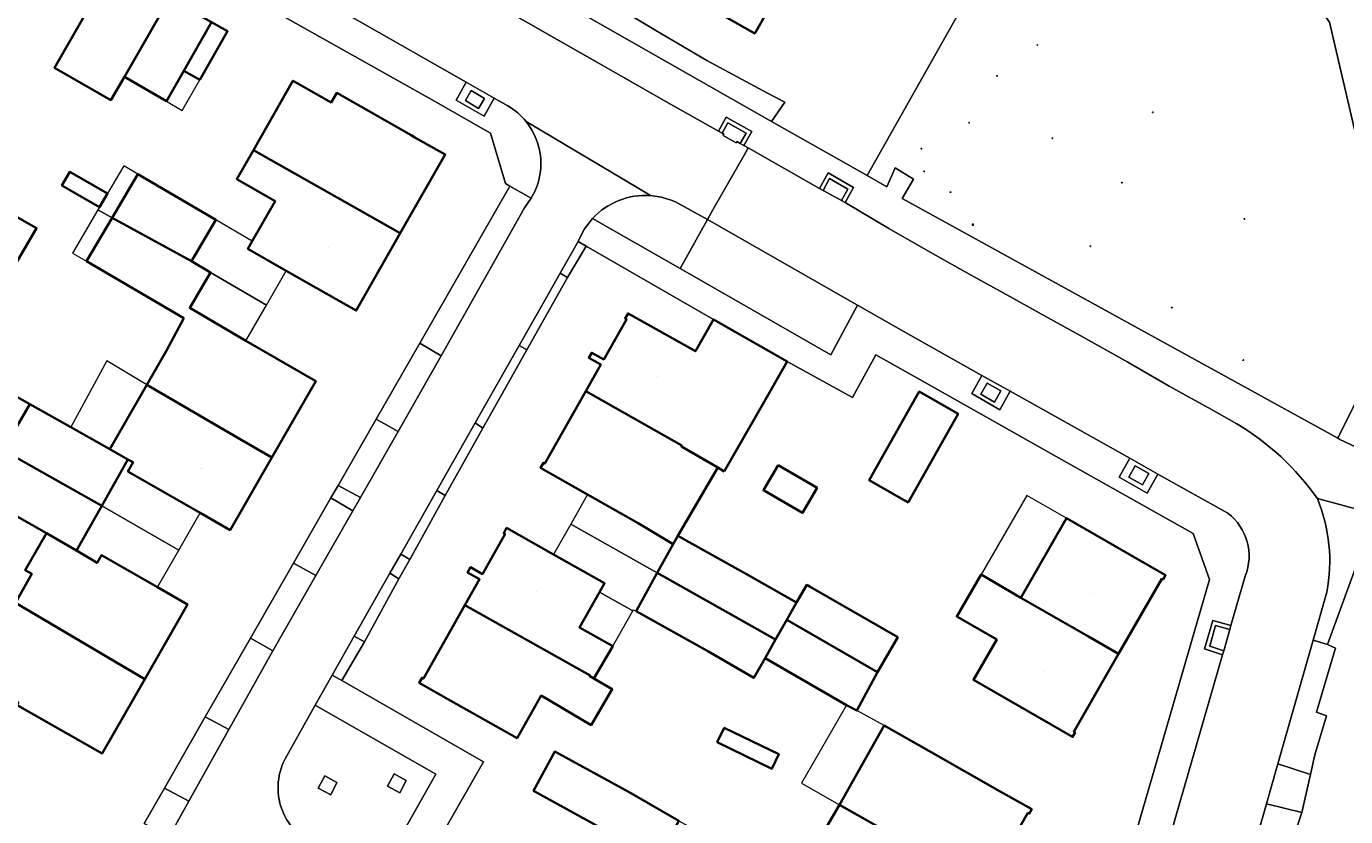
# Model space of a CAD drawing. Header units: metres. Extents: x 200176 to 205485, y 394066 to 399855.
# Tile 127 of 230: x 203687 to 203782, y 396926 to 396984. Entities that reach past the tile are written whole.
import ezdxf
from ezdxf.enums import TextEntityAlignment as Align

# ---------------------------------------------------------------- set-up
doc = ezdxf.new("R2010")
doc.units = ezdxf.units.M
doc.layers.get('0').update_dxf_attribs({"lineweight": 25})
for name, color, linetype, lineweight in [('B-WE-GR-BEPLANTING_CULTUUR_HEESTERS-GV', 90, 'Continuous', 18), ('B-WE-GR-BEPLANTING_CULTUUR_ROOS-GV', 90, 'Continuous', 18), ('B-WE-GR-GRAS-GV', 60, 'Continuous', 13), ('B-WE-IE-MEUBILAIR_WEGMEUBILAIR-GV', 7, 'Continuous', 18), ('B-WE-IE-MEUBILAIR_WEGMEUBILAIR-S', 7, 'Continuous', 25), ('B-WE-IE-TERREINAFSCHEIDING_KUNSTMATIG_HEKWERK-G', 20, 'IE-TERREINAFSCHEIDING-KUNSTMATIG', 18), ('B-WE-OG-BEBOUWING-GV', 7, 'Continuous', 35), ('B-WE-OG-BEBOUWING-T18', 10, 'Continuous', 18), ('B-WE-OG-BEBOUWING_LUIFEL-GV', 7, 'Continuous', 18), ('B-WE-OG-BEBOUWING_SCHUUR-GV', 7, 'Continuous', 35), ('B-WE-OG-TERREIN_CULTUURSCHEIDING-GV', 7, 'Continuous', 18), ('B-WE-OG-TERREIN_ERF-GV', 7, 'Continuous', 18), ('B-WE-OG-TERREIN_ONBEGROEID-GV', 7, 'Continuous', 18), ('B-WE-OG-WEG-GV', 7, 'Continuous', 18), ('B-WE-VH-GOOT-G', 170, 'Continuous', 18), ('B-WE-VH-VERHARDING_BETONSTRAATSTEEN-GV', 252, 'Continuous', 18), ('B-WE-VH-VERHARDING_FUNDERING_ZAND-GV', 7, 'Continuous', 18), ('B-WE-VH-VERHARDING_GRASBETONSTEEN-GV', 70, 'Continuous', 18), ('B-WE-VH-VERHARDING_HALFVERHARDING_GRIND-GV', 252, 'Continuous', 18), ('B-WE-VH-VERHARDING_STRAATBAKSTEEN-GV', 252, 'Continuous', 18), ('B-WE-VH-VERHARDING_TEGEL-GV', 252, 'Continuous', 18)]:
    doc.layers.add(name, color=color, linetype=linetype, lineweight=lineweight)
doc.styles.add('NLCS-ISO', font='NLCS-ISO.ttf')
doc.styles.add('NLCS-ISO-M20-T18', font='NLCS-ISO.ttf', dxfattribs={"height": 0.036})
doc.linetypes.add('IE-TERREINAFSCHEIDING-KUNSTMATIG', pattern='A,4,[82,NLCS.shx,S=0.75,R=90,X=0,Y=0],4,-2', length=10)

# ---------------------------------------------------------------- blocks, each defined once
blk = doc.blocks.new('SIE-WEG_AFVALBAK-SO')
at = {"linetype": 'ByBlock', "lineweight": 18}
h = blk.add_hatch(color=0, dxfattribs=at)
h.dxf.hatch_style = 1
h.paths.add_polyline_path([(-1.5, -1.5), (1.5, -1.5), (1.5, 1.5), (-1.5, 1.5)])
at = {"color": 0, "linetype": 'ByBlock', "lineweight": 18}
for points in [[(-2, -2), (2, -2), (2, 2), (-2, 2)], [(-1.5, -1.5), (1.5, -1.5), (1.5, 1.5), (-1.5, 1.5)]]:
    blk.add_lwpolyline(points, close=True, dxfattribs=at)
blk = doc.blocks.new('SIE-WEG_SPEELTOESTEL-SO')
at = {"flags": 128}
blk.add_lwpolyline([(-0.75, -0.75), (0.75, -0.75), (0.75, 0.75), (-0.75, 0.75)], close=True, dxfattribs=at)
at = {"style": 'NLCS-ISO'}
blk.add_text('SPT', height=0.45, dxfattribs=at).set_placement((0, 0), align=Align.MIDDLE_CENTER)
blk = doc.blocks.new('SIE-WEG_PICKNICKTAFEL-SO')
at = {"color": 0, "linetype": 'ByBlock', "lineweight": 18}
for points in [[(-0.9, -0.2), (-1.6, -1.4), (-1.9, -1.4), (-1.1, -0.2), (-2, -0.2), (-2, 0), (-1, 0), (-0.5, 0.8), (-1, 0.8), (-1, 1), (1, 1), (1, 0.8), (0.5, 0.8), (1, 0), (2, 0), (2, -0.2), (1.1, -0.2), (1.9, -1.4), (1.6, -1.4), (0.9, -0.2)], [(-0.8, 0), (0.8, 0), (0.3, 0.8), (-0.3, 0.8)]]:
    blk.add_lwpolyline(points, close=True, dxfattribs=at)

msp = doc.modelspace()

# ---------------------------------------------------------------- linework, layer by layer
at = {"layer": 'B-WE-GR-BEPLANTING_CULTUUR_HEESTERS-GV', "flags": 128}
msp.add_lwpolyline([(203779.032, 396926.749), (203776.479, 396927.363), (203775.833, 396925.1), (203778.27, 396924.428)], close=True, dxfattribs=at)
at = {"layer": 'B-WE-GR-BEPLANTING_CULTUUR_ROOS-GV'}
for points in [[(203732.005, 396971.304, 0.227385), (203727.826, 396969.651)], [(203733.264, 396971.057, 0.062074), (203732.005, 396971.304)], [(203733.983, 396970.759, 0.037256), (203733.264, 396971.057)]]:
    msp.add_lwpolyline(points, format="xyb", dxfattribs=at)
at = {"layer": 'B-WE-GR-BEPLANTING_CULTUUR_ROOS-GV', "flags": 128}
msp.add_lwpolyline([(203727.826, 396969.651), (203734.15, 396966.044), (203736.118, 396969.579), (203733.983, 396970.759)], dxfattribs=at)
msp.add_lwpolyline([(203779.664, 396929.495), (203779.971, 396930.903), (203780.828, 396933.723), (203780.097, 396933.992), (203781.151, 396937.583), (203781.467, 396938.624), (203780.894, 396938.884), (203779.857, 396939.195), (203777.308, 396930.266)], close=True, dxfattribs=at)
at = {"layer": 'B-WE-GR-GRAS-GV', "flags": 128}
msp.add_lwpolyline([(203824.178, 396941.131), (203820.557, 396951.803), (203786.117, 396962.033), (203785.997, 396962.548), (203781.639, 396953.778), (203781.786, 396953.697), (203785.628, 396951.885)], close=True, dxfattribs=at)
at = {"layer": 'B-WE-IE-MEUBILAIR_WEGMEUBILAIR-GV', "flags": 128}
for points in [[(203718.636, 396978.163), (203719.596, 396977.598), (203720.022, 396978.321), (203719.063, 396978.887)], [(203737.17, 396975.802), (203737.292, 396975.732), (203737.263, 396975.649), (203738.186, 396975.112), (203738.244, 396975.207), (203738.49, 396975.074), (203738.909, 396975.817), (203737.59, 396976.561)], [(203745.799, 396970.958), (203746.264, 396971.772), (203744.942, 396972.531), (203744.475, 396971.678)], [(203757.31, 396957.207), (203756.313, 396957.766), (203755.863, 396956.964), (203756.852, 396956.389)], [(203767.99, 396951.221), (203766.993, 396951.78), (203766.543, 396950.978), (203767.531, 396950.403)], [(203773.395, 396938.431), (203773.84, 396939.973), (203772.815, 396940.246), (203772.385, 396938.76)], [(203713.02, 396928.65), (203713.9, 396928.176), (203714.374, 396929.057), (203713.494, 396929.531)], [(203708.009, 396928.512), (203708.925, 396928.016), (203709.364, 396928.916), (203708.485, 396929.391)]]:
    msp.add_lwpolyline(points, close=True, dxfattribs=at)
at = {"layer": 'B-WE-IE-TERREINAFSCHEIDING_KUNSTMATIG_HEKWERK-G', "flags": 128}
for points in [[(203750.991, 396972.495), (203749.665, 396973.314)], [(203781.639, 396953.778), (203750.178, 396971.098), (203750.991, 396972.495)], [(203781.786, 396953.697), (203781.639, 396953.778)], [(203785.628, 396951.885), (203781.786, 396953.697)], [(203781.151, 396937.583), (203780.097, 396933.992)]]:
    msp.add_lwpolyline(points, dxfattribs=at)
at = {"layer": 'B-WE-OG-BEBOUWING-GV', "flags": 128}
for points in [[(203741.772, 396994.484), (203737.046, 396997.151), (203736.907, 396996.908), (203737.464, 396996.592), (203734.825, 396991.916), (203734.27, 396992.234), (203731.587, 396987.548), (203739.529, 396983.015), (203743.589, 396990.128), (203746.448, 396988.517), (203747.375, 396990.152), (203752.291, 396987.38), (203754.247, 396990.795), (203751.217, 396992.546), (203744.569, 396996.4), (203743.298, 396997.136)], [(203697.282, 396985.564), (203696.399, 396986.069), (203693.448, 396987.758), (203693.179, 396987.912), (203692.856, 396987.347), (203688.961, 396980.534), (203693.033, 396978.203), (203694.029, 396979.885)], [(203694.029, 396979.885), (203697.05, 396978.128), (203698.303, 396980.317), (203700.313, 396983.829), (203697.282, 396985.564)], [(203699.455, 396979.658), (203701.464, 396983.171), (203700.313, 396983.829), (203698.303, 396980.317)], [(203711.761, 396969.822), (203713.938, 396968.592), (203717.171, 396974.274), (203714.998, 396975.511), (203714.729, 396975.664), (203709.349, 396978.725), (203708.955, 396978.032), (203706.492, 396979.422), (203706.18, 396979.598), (203703.346, 396974.575)], [(203713.938, 396968.592), (203711.761, 396969.822), (203703.346, 396974.575), (203702.132, 396972.5), (203704.902, 396970.91), (203703.253, 396968.012), (203702.934, 396967.452), (203705.708, 396965.873), (203710.756, 396963.001)], [(203678.602, 396969.337), (203685.547, 396965.305), (203687.674, 396968.958), (203680.641, 396972.94)], [(203700.614, 396969.557), (203694.991, 396972.849), (203693.14, 396969.706), (203698.853, 396966.562)], [(203698.306, 396962.451), (203697.042, 396960.069), (203695.624, 396957.628), (203702.497, 396953.649), (203704.661, 396952.397), (203707.829, 396957.91), (203702.794, 396960.803), (203698.739, 396963.188), (203700.245, 396965.748), (203698.853, 396966.562), (203693.14, 396969.706), (203691.288, 396966.561)], [(203737.333, 396951.376), (203740.302, 396956.581), (203741.87, 396959.313), (203736.565, 396962.358), (203735.246, 396960.06), (203730.385, 396962.792), (203730.175, 396962.417), (203730.27, 396962.363), (203728.631, 396959.466), (203727.769, 396959.954), (203727.557, 396959.58), (203728.419, 396959.092), (203727.332, 396957.171), (203729.508, 396955.941), (203734.267, 396953.251), (203734.234, 396953.192), (203736.857, 396951.655)], [(203683.368, 396953.987), (203685.256, 396952.926), (203687.197, 396956.23), (203684.786, 396957.584), (203682.909, 396954.245)], [(203704.661, 396952.397), (203702.497, 396953.649), (203695.624, 396957.628), (203692.963, 396952.982), (203694.273, 396952.244), (203694.637, 396952.039), (203694.264, 396951.385), (203699.486, 396948.383), (203701.643, 396947.144)], [(203727.451, 396949.718), (203731.127, 396947.637), (203733.638, 396946.118), (203733.977, 396946.731), (203736.857, 396951.655), (203734.234, 396953.192), (203734.267, 396953.251), (203729.508, 396955.941), (203727.332, 396957.171), (203724.378, 396951.951), (203724.282, 396952.005), (203724.07, 396951.631)], [(203754.224, 396955.541), (203751.411, 396957.146), (203747.794, 396950.751), (203750.607, 396949.147)], [(203692.963, 396952.982), (203690.136, 396954.574), (203687.197, 396956.23), (203685.256, 396952.926), (203692.378, 396948.895), (203694.273, 396952.244)], [(203683.6, 396950.107), (203683.393, 396949.755), (203684.303, 396949.236), (203688.381, 396946.915), (203690.548, 396945.681), (203692.378, 396948.895), (203685.256, 396952.926)], [(203741.215, 396951.84), (203740.156, 396950.017), (203742.973, 396948.381), (203744.032, 396950.204)], [(203765.806, 396938.2), (203768.924, 396943.621), (203769.019, 396943.566), (203769.204, 396943.887), (203766.942, 396945.188), (203762.051, 396948.001), (203758.749, 396942.261), (203763.639, 396939.447)], [(203693.328, 396937.645), (203695.481, 396936.375), (203698.571, 396941.773), (203696.401, 396943.015), (203692.362, 396945.328), (203692.044, 396944.774), (203690.548, 396945.681), (203688.381, 396946.915), (203686.861, 396944.244), (203687.331, 396943.976), (203686.14, 396941.884)], [(203720.785, 396940.504), (203727.657, 396936.652), (203727.625, 396936.596), (203727.911, 396936.427), (203729.279, 396938.748), (203726.884, 396940.108), (203728.33, 396942.669), (203728.689, 396943.306), (203725.006, 396945.384), (203721.619, 396947.295), (203721.408, 396946.921), (203721.503, 396946.866), (203719.87, 396943.971), (203719.003, 396944.46), (203718.792, 396944.086), (203719.659, 396943.597), (203718.604, 396941.727)], [(203739.161, 396943.837), (203733.977, 396946.731), (203733.638, 396946.118), (203732.496, 396944.054), (203741.044, 396939.245), (203741.849, 396940.663), (203742.556, 396941.908)], [(203730.964, 396941.286), (203736.144, 396938.394), (203739.468, 396936.471), (203740.276, 396937.894), (203741.044, 396939.245), (203732.496, 396944.054)], [(203765.806, 396938.2), (203763.639, 396939.447), (203758.749, 396942.261), (203755.875, 396943.925), (203754.125, 396940.903), (203757.008, 396939.234), (203755.33, 396936.317), (203762.483, 396932.202), (203762.667, 396932.523), (203762.572, 396932.578)], [(203748.405, 396936.874), (203749.86, 396939.404), (203743.534, 396943.043), (203743.283, 396943.188), (203742.556, 396941.908), (203741.849, 396940.663)], [(203695.481, 396936.375), (203693.328, 396937.645), (203686.14, 396941.884), (203684.64, 396939.342), (203684.086, 396939.657), (203682.49, 396936.946), (203679.942, 396938.459), (203678.854, 396936.651), (203678.201, 396935.566), (203683.687, 396932.4), (203685.341, 396935.243), (203686.367, 396934.681), (203686.271, 396934.506), (203692.403, 396930.996)], [(203717.577, 396934.819), (203722.372, 396932.112), (203724.107, 396935.187), (203727.72, 396933.061), (203729.242, 396935.643), (203727.911, 396936.427), (203727.625, 396936.596), (203727.657, 396936.652), (203720.785, 396940.504), (203718.604, 396941.727), (203715.61, 396936.422), (203715.515, 396936.476), (203715.303, 396936.102)], [(203741.044, 396939.245), (203740.276, 396937.894), (203746.167, 396934.509), (203746.895, 396934.111), (203748.405, 396936.874), (203741.849, 396940.663)], [(203736.823, 396931.819), (203740.771, 396929.908), (203741.274, 396930.948), (203737.326, 396932.859)], [(203748.889, 396933.021), (203745.651, 396927.307), (203754.026, 396922.56), (203756.201, 396921.327), (203759.258, 396926.711), (203759.353, 396926.657), (203759.536, 396926.978), (203757.266, 396928.267), (203752.267, 396931.106)], [(203732.477, 396923.313), (203734.048, 396926.148), (203730.474, 396928.225), (203725.107, 396931.164), (203723.548, 396928.315), (203728.857, 396925.408)], [(203744.055, 396924.573), (203742.183, 396921.362), (203745.566, 396919.414), (203752.883, 396915.26), (203753.066, 396915.582), (203752.97, 396915.636), (203756.046, 396921.054), (203756.742, 396920.66), (203756.88, 396920.903), (203756.201, 396921.327), (203754.026, 396922.56), (203745.651, 396927.307)]]:
    msp.add_lwpolyline(points, close=True, dxfattribs=at)
at = {"layer": 'B-WE-OG-BEBOUWING_LUIFEL-GV', "flags": 128}
for points in [[(203697.05, 396978.128), (203698.198, 396977.46), (203699.455, 396979.658), (203698.303, 396980.317)], [(203693.14, 396969.706), (203694.991, 396972.849), (203693.969, 396973.448), (203692.106, 396970.275)], [(203692.106, 396970.275), (203690.274, 396967.155), (203691.288, 396966.561), (203693.14, 396969.706)], [(203698.853, 396966.562), (203700.245, 396965.748), (203704.28, 396963.388), (203705.708, 396965.873), (203702.934, 396967.452), (203703.253, 396968.012), (203700.614, 396969.557)], [(203700.245, 396965.748), (203698.739, 396963.188), (203702.794, 396960.803), (203704.28, 396963.388)], [(203690.136, 396954.574), (203692.963, 396952.982), (203695.624, 396957.628), (203692.739, 396959.357)], [(203699.486, 396948.383), (203694.264, 396951.385), (203694.637, 396952.039), (203694.273, 396952.244), (203692.378, 396948.895), (203697.944, 396945.7)], [(203733.638, 396946.118), (203731.127, 396947.637), (203727.451, 396949.718), (203726.246, 396947.581), (203732.496, 396944.054)], [(203755.875, 396943.925), (203758.749, 396942.261), (203762.051, 396948.001), (203759.188, 396949.648)], [(203684.303, 396949.236), (203681.647, 396944.302), (203686.14, 396941.884), (203687.331, 396943.976), (203686.861, 396944.244), (203688.381, 396946.915)], [(203696.401, 396943.015), (203697.944, 396945.7), (203692.378, 396948.895), (203690.548, 396945.681), (203692.044, 396944.774), (203692.362, 396945.328)], [(203730.729, 396941.315), (203730.773, 396941.394), (203730.964, 396941.286), (203732.496, 396944.054), (203726.246, 396947.581), (203725.006, 396945.384), (203728.689, 396943.306), (203728.33, 396942.669)], [(203730.729, 396941.315), (203728.33, 396942.669), (203726.884, 396940.108), (203729.279, 396938.748)], [(203746.167, 396934.509), (203742.917, 396928.856), (203745.651, 396927.307), (203748.889, 396933.021), (203746.895, 396934.111)]]:
    msp.add_lwpolyline(points, close=True, dxfattribs=at)
at = {"layer": 'B-WE-OG-BEBOUWING_SCHUUR-GV', "flags": 128}
msp.add_lwpolyline([(203692.214, 396970.46), (203692.793, 396971.445), (203690.08, 396973.021), (203689.506, 396972.032)], close=True, dxfattribs=at)
at = {"layer": 'B-WE-OG-TERREIN_CULTUURSCHEIDING-GV', "flags": 128}
for points in [[(203785.997, 396962.548), (203804.391, 396999.569), (203773.71, 397019.02), (203764.348, 397002.401), (203773.95, 396993.843), (203781.032, 396983.839)], [(203749.665, 396973.314), (203750.991, 396972.495), (203750.178, 396971.098), (203781.639, 396953.778), (203785.997, 396962.548), (203781.032, 396983.839), (203773.95, 396993.843), (203764.348, 397002.401), (203747.643, 396972.748), (203749.075, 396971.935)]]:
    msp.add_lwpolyline(points, close=True, dxfattribs=at)
at = {"layer": 'B-WE-OG-TERREIN_ERF-GV', "flags": 128}
for points in [[(203729.751, 396984.809), (203732.38, 396983.23), (203736.066, 396981.061), (203740.45, 396978.702), (203741.695, 396978.041), (203740.748, 396976.664), (203747.643, 396972.748), (203764.348, 397002.401)], [(203743.589, 396990.128), (203739.529, 396983.015), (203731.587, 396987.548)], [(203700.313, 396983.829), (203701.464, 396983.171), (203699.455, 396979.658), (203698.303, 396980.317), (203697.05, 396978.128), (203694.029, 396979.885), (203693.033, 396978.203), (203688.961, 396980.534), (203692.856, 396987.347)], [(203703.385, 396921.391), (203697.217, 396924.955), (203695.452, 396925.961), (203696.916, 396928.515), (203699.859, 396933.648), (203703.125, 396939.344), (203706.226, 396944.753), (203708.926, 396949.462), (203709.445, 396950.368), (203712.185, 396955.145), (203715.339, 396960.647), (203721.845, 396971.994), (203721.541, 396972.165), (203720.46, 396975.809), (203716.19, 396978.241), (203702.631, 396985.887)], [(203684.786, 396957.584), (203687.197, 396956.23), (203690.136, 396954.574), (203692.963, 396952.982), (203695.624, 396957.628), (203697.042, 396960.069), (203698.306, 396962.451), (203691.288, 396966.561), (203693.14, 396969.706), (203694.991, 396972.849), (203700.614, 396969.557), (203698.853, 396966.562), (203700.245, 396965.748), (203698.739, 396963.188), (203702.794, 396960.803), (203707.829, 396957.91), (203704.661, 396952.397), (203701.643, 396947.144), (203699.486, 396948.383), (203694.264, 396951.385), (203694.637, 396952.039), (203694.273, 396952.244), (203692.378, 396948.895), (203690.548, 396945.681), (203692.044, 396944.774), (203692.362, 396945.328), (203696.401, 396943.015), (203698.571, 396941.773), (203695.481, 396936.375), (203692.403, 396930.996), (203686.271, 396934.506)], [(203765.338, 396919.347), (203772.364, 396943.585), (203771.194, 396946.892), (203760.912, 396952.686), (203751.789, 396957.827), (203748.283, 396959.802), (203746.597, 396956.714), (203741.87, 396959.313), (203740.302, 396956.581), (203737.333, 396951.376), (203736.857, 396951.655), (203733.977, 396946.731), (203739.161, 396943.837), (203742.556, 396941.908), (203743.283, 396943.188), (203743.534, 396943.043), (203749.86, 396939.404), (203748.405, 396936.874), (203746.895, 396934.111), (203746.167, 396934.509), (203740.276, 396937.894), (203739.468, 396936.471), (203736.144, 396938.394), (203730.964, 396941.286), (203732.496, 396944.054), (203733.638, 396946.118), (203731.127, 396947.637), (203727.451, 396949.718), (203724.07, 396951.631), (203724.282, 396952.005), (203724.378, 396951.951), (203727.332, 396957.171), (203728.419, 396959.092), (203727.557, 396959.58), (203727.769, 396959.954), (203728.631, 396959.466), (203730.27, 396962.363), (203730.175, 396962.417), (203730.385, 396962.792), (203735.246, 396960.06), (203736.565, 396962.358), (203727.354, 396967.656), (203726.021, 396965.379), (203723.082, 396960.166), (203719.891, 396954.506), (203717.19, 396949.633), (203714.618, 396945.017), (203713.837, 396943.617), (203711.358, 396939.066), (203709.714, 396936.276), (203719.944, 396930.396), (203714.373, 396920.635)], [(203686.14, 396941.884), (203687.331, 396943.976), (203686.861, 396944.244), (203688.381, 396946.915), (203684.303, 396949.236)], [(203784.324, 396948.304), (203780.894, 396938.884), (203781.467, 396938.624), (203781.151, 396937.583), (203780.097, 396933.992), (203780.828, 396933.723), (203779.971, 396930.903), (203779.664, 396929.495), (203779.032, 396926.749), (203778.27, 396924.428)]]:
    msp.add_lwpolyline(points, dxfattribs=at)
for points in [[(203729.751, 396984.809), (203726.561, 396986.579), (203725.763, 396985.174), (203740.748, 396976.664), (203741.695, 396978.041), (203740.45, 396978.702), (203736.066, 396981.061), (203732.38, 396983.23)], [(203714.729, 396975.664), (203714.998, 396975.511), (203717.171, 396974.274), (203713.938, 396968.592), (203710.756, 396963.001), (203705.708, 396965.873), (203702.934, 396967.452), (203703.253, 396968.012), (203704.902, 396970.91), (203702.132, 396972.5), (203703.346, 396974.575), (203706.18, 396979.598), (203706.492, 396979.422), (203708.955, 396978.032), (203709.349, 396978.725)], [(203685.547, 396965.305), (203683.688, 396962.112), (203676.731, 396966.032), (203678.602, 396969.337), (203680.641, 396972.94), (203687.674, 396968.958)], [(203754.224, 396955.541), (203750.607, 396949.147), (203747.794, 396950.751), (203751.411, 396957.146)], [(203742.973, 396948.381), (203740.156, 396950.017), (203741.215, 396951.84), (203744.032, 396950.204)], [(203766.942, 396945.188), (203769.204, 396943.887), (203769.019, 396943.566), (203768.924, 396943.621), (203765.806, 396938.2), (203762.572, 396932.578), (203762.667, 396932.523), (203762.483, 396932.202), (203755.33, 396936.317), (203757.008, 396939.234), (203754.125, 396940.903), (203755.875, 396943.925), (203758.749, 396942.261), (203762.051, 396948.001)], [(203724.107, 396935.187), (203722.372, 396932.112), (203717.577, 396934.819), (203715.303, 396936.102), (203715.515, 396936.476), (203715.61, 396936.422), (203718.604, 396941.727), (203719.659, 396943.597), (203718.792, 396944.086), (203719.003, 396944.46), (203719.87, 396943.971), (203721.503, 396946.866), (203721.408, 396946.921), (203721.619, 396947.295), (203725.006, 396945.384), (203728.689, 396943.306), (203728.33, 396942.669), (203726.884, 396940.108), (203729.279, 396938.748), (203727.911, 396936.427), (203729.242, 396935.643), (203727.72, 396933.061)], [(203736.823, 396931.819), (203737.326, 396932.859), (203741.274, 396930.948), (203740.771, 396929.908)], [(203745.566, 396919.414), (203742.183, 396921.362), (203744.055, 396924.573), (203745.651, 396927.307), (203748.889, 396933.021), (203752.267, 396931.106), (203757.266, 396928.267), (203759.536, 396926.978), (203759.353, 396926.657), (203759.258, 396926.711), (203756.201, 396921.327), (203756.88, 396920.903), (203756.742, 396920.66), (203756.046, 396921.054), (203752.97, 396915.636), (203753.066, 396915.582), (203752.883, 396915.26)], [(203738.767, 396919.767), (203736.231, 396921.14), (203732.477, 396923.313), (203728.857, 396925.408), (203723.548, 396928.315), (203725.107, 396931.164), (203730.474, 396928.225), (203734.048, 396926.148), (203740.352, 396922.623)]]:
    msp.add_lwpolyline(points, close=True, dxfattribs=at)
at = {"layer": 'B-WE-OG-TERREIN_ONBEGROEID-GV', "flags": 128}
for points in [[(203718.636, 396978.163), (203719.596, 396977.598), (203720.022, 396978.321), (203719.063, 396978.887)], [(203757.31, 396957.207), (203756.313, 396957.766), (203755.863, 396956.964), (203756.852, 396956.389)], [(203767.99, 396951.221), (203766.993, 396951.78), (203766.543, 396950.978), (203767.531, 396950.403)], [(203713.02, 396928.65), (203713.9, 396928.176), (203714.374, 396929.057), (203713.494, 396929.531)], [(203708.009, 396928.512), (203708.925, 396928.016), (203709.364, 396928.916), (203708.485, 396929.391)]]:
    msp.add_lwpolyline(points, close=True, dxfattribs=at)
at = {"layer": 'B-WE-OG-WEG-GV', "flags": 128}
msp.add_lwpolyline([(203726.021, 396965.379), (203725.476, 396965.696), (203724.414, 396963.824), (203722.517, 396960.478), (203723.082, 396960.166)], close=True, dxfattribs=at)
at = {"layer": 'B-WE-VH-GOOT-G', "flags": 128}
for points in [[(203774.347, 396954.823), (203772.513, 396955.845), (203769.461, 396957.545), (203766.466, 396959.282), (203763.022, 396961.2), (203760.676, 396962.498), (203757.957, 396964.009), (203755.125, 396965.581), (203752.196, 396967.209), (203749.218, 396968.933), (203746.059, 396970.81), (203745.799, 396970.958), (203744.475, 396971.678), (203744.212, 396971.823), (203739.063, 396974.757), (203738.755, 396974.932), (203738.49, 396975.074), (203738.244, 396975.207), (203738.186, 396975.112), (203737.263, 396975.649), (203737.292, 396975.732), (203737.17, 396975.802), (203736.909, 396975.95), (203733.454, 396977.907), (203692.108, 397001.525)], [(203721.698, 396977.787), (203720.728, 396978.339), (203718.707, 396979.489), (203709.309, 396984.837), (203707.312, 396985.974), (203707.134, 396986.075), (203688.822, 396996.557), (203688.183, 396996.781), (203687.509, 396996.712), (203669.97, 396991.126), (203669.271, 396990.74)], [(203723.388, 396971.128), (203722.913, 396970.421), (203716.885, 396959.725)], [(203773.7, 396948.364), (203768.652, 396951.194), (203766.616, 396952.335), (203757.98, 396957.176), (203755.936, 396958.321), (203750.431, 396961.407), (203746.959, 396963.389), (203736.118, 396969.579), (203733.983, 396970.759)], [(203713.795, 396954.268), (203716.885, 396959.725)], [(203713.795, 396954.268), (203716.885, 396959.725)], [(203711.066, 396949.496), (203713.795, 396954.268)], [(203710.509, 396948.523), (203711.066, 396949.496)], [(203707.845, 396943.865), (203710.509, 396948.523)], [(203707.845, 396943.865), (203710.509, 396948.523)], [(203704.724, 396938.43), (203707.845, 396943.865)], [(203767.729, 396918.795), (203773.312, 396938.143), (203773.395, 396938.431), (203773.84, 396939.973), (203773.923, 396940.262), (203774.948, 396943.813)], [(203775.833, 396925.1), (203776.479, 396927.363), (203777.308, 396930.266), (203779.857, 396939.195), (203780.845, 396942.654)], [(203701.549, 396932.731), (203704.724, 396938.43)], [(203698.677, 396927.576), (203701.549, 396932.731)], [(203697.217, 396924.955), (203698.677, 396927.576)]]:
    msp.add_lwpolyline(points, dxfattribs=at)
at = {"layer": 'B-WE-VH-GOOT-G'}
for points in [[(203723.027, 396976.644, 0.091394), (203721.698, 396977.787)], [(203723.445, 396971.213, 0.309754), (203723.027, 396976.644)], [(203733.264, 396971.057, 0.062673), (203732.005, 396971.304)], [(203733.983, 396970.759, 0.036271), (203733.264, 396971.057)], [(203780.162, 396949.425, 0.104437), (203774.347, 396954.823)], [(203780.845, 396942.654, 0.145468), (203780.162, 396949.425)], [(203774.948, 396943.813, 0.337088), (203773.7, 396948.364)]]:
    msp.add_lwpolyline(points, format="xyb", dxfattribs=at)
at = {"layer": 'B-WE-VH-VERHARDING_BETONSTRAATSTEEN-GV', "flags": 128}
for points in [[(203780.162, 396949.425), (203784.324, 396948.304), (203785.628, 396951.885), (203781.786, 396953.697), (203781.639, 396953.778), (203750.178, 396971.098), (203750.991, 396972.495), (203749.665, 396973.314), (203749.075, 396971.935), (203747.643, 396972.748), (203740.748, 396976.664), (203725.763, 396985.174), (203725.242, 396985.473), (203721.754, 396987.472), (203716.915, 396990.24), (203716.302, 396990.591), (203715.914, 396990.811), (203693.635, 397003.46)], [(203733.983, 396970.759), (203736.118, 396969.579), (203736.415, 396970.101), (203738.758, 396974.221), (203739.063, 396974.757), (203738.755, 396974.932), (203738.49, 396975.074), (203738.244, 396975.207), (203738.186, 396975.112), (203737.263, 396975.649), (203737.292, 396975.732), (203737.17, 396975.802), (203736.909, 396975.95), (203733.454, 396977.907), (203704.953, 396994.188), (203704.692, 396994.336), (203703.373, 396995.09), (203703.113, 396995.239), (203692.108, 397001.525)], [(203659.061, 396994.501), (203660.522, 396993.963), (203668.863, 396991.203), (203669.271, 396990.74), (203669.97, 396991.126), (203687.509, 396996.712), (203688.183, 396996.781), (203688.822, 396996.557), (203707.134, 396986.075), (203707.312, 396985.974), (203709.309, 396984.837), (203718.707, 396979.489), (203720.728, 396978.339), (203721.698, 396977.787)], [(203704.953, 396994.188), (203733.454, 396977.907), (203736.909, 396975.95), (203737.473, 396976.971), (203739.317, 396975.931), (203738.755, 396974.932), (203739.063, 396974.757), (203744.212, 396971.823), (203744.826, 396972.944), (203746.673, 396971.883), (203746.059, 396970.81), (203749.218, 396968.933), (203752.196, 396967.209), (203755.125, 396965.581), (203757.957, 396964.009), (203760.676, 396962.498), (203763.022, 396961.2), (203766.466, 396959.282), (203769.461, 396957.545), (203772.513, 396955.845), (203774.347, 396954.823)], [(203702.631, 396985.887), (203716.19, 396978.241)], [(203721.698, 396977.787), (203720.728, 396978.339), (203719.998, 396977.034), (203717.968, 396978.185), (203718.707, 396979.489), (203709.309, 396984.837)], [(203716.19, 396978.241), (203720.46, 396975.809), (203721.541, 396972.165), (203721.845, 396971.994), (203723.388, 396971.128), (203723.445, 396971.213)], [(203723.027, 396976.644), (203724.152, 396975.975), (203731.043, 396971.876), (203732.005, 396971.304)], [(203732.005, 396971.304), (203731.043, 396971.876), (203724.152, 396975.975), (203723.027, 396976.644)], [(203774.347, 396954.823), (203772.513, 396955.845), (203769.461, 396957.545), (203766.466, 396959.282), (203763.022, 396961.2), (203760.676, 396962.498), (203757.957, 396964.009), (203755.125, 396965.581), (203752.196, 396967.209), (203749.218, 396968.933), (203746.059, 396970.81), (203745.799, 396970.958), (203744.475, 396971.678), (203744.212, 396971.823), (203739.063, 396974.757), (203738.758, 396974.221), (203736.415, 396970.101)], [(203723.445, 396971.213), (203723.388, 396971.128), (203722.913, 396970.421), (203716.885, 396959.725), (203713.795, 396954.268), (203711.066, 396949.496), (203710.509, 396948.523), (203707.845, 396943.865), (203704.724, 396938.43), (203701.549, 396932.731), (203698.677, 396927.576), (203697.217, 396924.955), (203703.385, 396921.391)], [(203705.872, 396931.062), (203707.782, 396934.504), (203709.02, 396936.675), (203710.613, 396939.484), (203713.187, 396944.024), (203713.967, 396945.4), (203716.578, 396950.005), (203719.354, 396954.9), (203722.517, 396960.478), (203724.414, 396963.824), (203725.476, 396965.696), (203726.776, 396967.989), (203726.816, 396968.06), (203727.248, 396968.902), (203727.826, 396969.651)], [(203773.7, 396948.364), (203768.652, 396951.194), (203767.874, 396949.82), (203765.846, 396950.961), (203766.616, 396952.335), (203757.98, 396957.176), (203757.224, 396955.826), (203755.198, 396957.004), (203755.936, 396958.321), (203750.431, 396961.407), (203746.959, 396963.389), (203745.019, 396959.802), (203734.15, 396966.044), (203727.826, 396969.651), (203727.248, 396968.902), (203726.816, 396968.06), (203726.776, 396967.989), (203727.354, 396967.656), (203736.565, 396962.358), (203741.87, 396959.313), (203746.597, 396956.714), (203748.283, 396959.802), (203751.789, 396957.827), (203760.912, 396952.686), (203771.194, 396946.892), (203772.364, 396943.585), (203765.338, 396919.347)], [(203736.415, 396970.101), (203736.118, 396969.579), (203746.959, 396963.389), (203750.431, 396961.407), (203755.936, 396958.321), (203757.98, 396957.176), (203766.616, 396952.335), (203768.652, 396951.194), (203773.7, 396948.364)], [(203780.894, 396938.884), (203784.324, 396948.304), (203780.162, 396949.425)], [(203774.948, 396943.813), (203773.923, 396940.262), (203773.84, 396939.973), (203773.395, 396938.431), (203773.312, 396938.143), (203767.729, 396918.795)], [(203767.729, 396918.795), (203773.312, 396938.143), (203772.016, 396938.565), (203772.609, 396940.612), (203773.923, 396940.262), (203774.948, 396943.813)], [(203775.833, 396925.1), (203776.479, 396927.363), (203777.308, 396930.266), (203779.857, 396939.195), (203780.845, 396942.654)], [(203780.845, 396942.654), (203779.857, 396939.195), (203780.894, 396938.884)]]:
    msp.add_lwpolyline(points, dxfattribs=at)
at = {"layer": 'B-WE-VH-VERHARDING_BETONSTRAATSTEEN-GV'}
for points in [[(203721.698, 396977.787, -0.091636), (203723.027, 396976.644)], [(203723.027, 396976.644, 0.091636), (203721.698, 396977.787)], [(203723.027, 396976.644, -0.309754), (203723.445, 396971.213)], [(203723.445, 396971.213, 0.309754), (203723.027, 396976.644)], [(203727.826, 396969.651, -0.227385), (203732.005, 396971.304)], [(203732.005, 396971.304, -0.062074), (203733.264, 396971.057)], [(203733.264, 396971.057, -0.037256), (203733.983, 396970.759)], [(203774.347, 396954.823, -0.104437), (203780.162, 396949.425)], [(203780.162, 396949.425, 0.104437), (203774.347, 396954.823)], [(203780.162, 396949.425, -0.145505), (203780.845, 396942.654)], [(203780.845, 396942.654, 0.145505), (203780.162, 396949.425)], [(203773.7, 396948.364, -0.337088), (203774.948, 396943.813)], [(203774.948, 396943.813, 0.337088), (203773.7, 396948.364)], [(203707.98, 396924.306, -0.475421), (203705.872, 396931.062)]]:
    msp.add_lwpolyline(points, format="xyb", dxfattribs=at)
at = {"layer": 'B-WE-VH-VERHARDING_BETONSTRAATSTEEN-GV', "flags": 128}
for points in [[(203736.118, 396969.579), (203734.15, 396966.044), (203745.019, 396959.802), (203746.959, 396963.389)], [(203726.776, 396967.989), (203725.476, 396965.696), (203726.021, 396965.379), (203727.354, 396967.656)], [(203712.185, 396955.145), (203713.795, 396954.268), (203716.885, 396959.725), (203715.339, 396960.647)], [(203719.354, 396954.9), (203719.891, 396954.506), (203723.082, 396960.166), (203722.517, 396960.478)], [(203719.891, 396954.506), (203719.354, 396954.9), (203716.578, 396950.005), (203717.19, 396949.633)], [(203713.967, 396945.4), (203714.618, 396945.017), (203717.19, 396949.633), (203716.578, 396950.005)], [(203703.125, 396939.344), (203704.724, 396938.43), (203707.845, 396943.865), (203706.226, 396944.753)], [(203714.618, 396945.017), (203713.967, 396945.4), (203713.187, 396944.024), (203713.837, 396943.617)], [(203710.613, 396939.484), (203711.358, 396939.066), (203713.837, 396943.617), (203713.187, 396944.024)], [(203704.724, 396938.43), (203703.125, 396939.344), (203699.859, 396933.648), (203701.549, 396932.731)], [(203709.714, 396936.276), (203711.358, 396939.066), (203710.613, 396939.484), (203709.02, 396936.675)], [(203712.192, 396921.879), (203714.373, 396920.635), (203719.944, 396930.396), (203709.714, 396936.276), (203709.02, 396936.675), (203707.782, 396934.504), (203716.512, 396929.512)], [(203776.479, 396927.363), (203779.032, 396926.749), (203779.664, 396929.495), (203777.308, 396930.266)]]:
    msp.add_lwpolyline(points, close=True, dxfattribs=at)
at = {"layer": 'B-WE-VH-VERHARDING_FUNDERING_ZAND-GV', "flags": 128}
for points in [[(203738.49, 396975.074), (203738.909, 396975.817), (203737.59, 396976.561), (203737.17, 396975.802), (203737.292, 396975.732), (203737.263, 396975.649), (203738.186, 396975.112), (203738.244, 396975.207)], [(203745.799, 396970.958), (203746.264, 396971.772), (203744.942, 396972.531), (203744.475, 396971.678)], [(203773.395, 396938.431), (203773.84, 396939.973), (203772.815, 396940.246), (203772.385, 396938.76)]]:
    msp.add_lwpolyline(points, close=True, dxfattribs=at)
at = {"layer": 'B-WE-VH-VERHARDING_GRASBETONSTEEN-GV', "flags": 128}
for points in [[(203720.728, 396978.339), (203718.707, 396979.489), (203717.968, 396978.185), (203719.998, 396977.034)], [(203718.636, 396978.163), (203719.063, 396978.887), (203720.022, 396978.321), (203719.596, 396977.598)], [(203757.98, 396957.176), (203755.936, 396958.321), (203755.198, 396957.004), (203757.224, 396955.826)], [(203757.31, 396957.207), (203756.852, 396956.389), (203755.863, 396956.964), (203756.313, 396957.766)], [(203766.616, 396952.335), (203765.846, 396950.961), (203767.874, 396949.82), (203768.652, 396951.194)], [(203767.99, 396951.221), (203767.531, 396950.403), (203766.543, 396950.978), (203766.993, 396951.78)]]:
    msp.add_lwpolyline(points, close=True, dxfattribs=at)
at = {"layer": 'B-WE-VH-VERHARDING_HALFVERHARDING_GRIND-GV', "flags": 128}
for points in [[(203715.339, 396960.647), (203716.885, 396959.725), (203722.913, 396970.421), (203723.388, 396971.128), (203721.845, 396971.994)], [(203713.795, 396954.268), (203712.185, 396955.145), (203709.445, 396950.368), (203711.066, 396949.496)], [(203710.509, 396948.523), (203708.926, 396949.462), (203706.226, 396944.753), (203707.845, 396943.865)]]:
    msp.add_lwpolyline(points, close=True, dxfattribs=at)
at = {"layer": 'B-WE-VH-VERHARDING_STRAATBAKSTEEN-GV', "flags": 128}
msp.add_lwpolyline([(203701.549, 396932.731), (203699.859, 396933.648), (203696.916, 396928.515), (203698.677, 396927.576)], close=True, dxfattribs=at)
at = {"layer": 'B-WE-VH-VERHARDING_TEGEL-GV', "flags": 128}
for points in [[(203736.909, 396975.95), (203737.17, 396975.802), (203737.59, 396976.561), (203738.909, 396975.817), (203738.49, 396975.074), (203738.755, 396974.932), (203739.317, 396975.931), (203737.473, 396976.971)], [(203746.059, 396970.81), (203746.673, 396971.883), (203744.826, 396972.944), (203744.212, 396971.823), (203744.475, 396971.678), (203744.942, 396972.531), (203746.264, 396971.772), (203745.799, 396970.958)], [(203708.926, 396949.462), (203710.509, 396948.523), (203711.066, 396949.496), (203709.445, 396950.368)], [(203773.84, 396939.973), (203773.923, 396940.262), (203772.609, 396940.612), (203772.016, 396938.565), (203773.312, 396938.143), (203773.395, 396938.431), (203772.385, 396938.76), (203772.815, 396940.246)], [(203713.02, 396928.65), (203713.494, 396929.531), (203714.374, 396929.057), (203713.9, 396928.176)], [(203708.009, 396928.512), (203708.485, 396929.391), (203709.364, 396928.916), (203708.925, 396928.016)], [(203696.916, 396928.515), (203695.452, 396925.961), (203697.217, 396924.955), (203698.677, 396927.576)]]:
    msp.add_lwpolyline(points, close=True, dxfattribs=at)
msp.add_lwpolyline([(203707.98, 396924.306), (203712.192, 396921.879), (203716.512, 396929.512), (203707.782, 396934.504), (203705.872, 396931.062)], dxfattribs=at)
at = {"layer": 'B-WE-VH-VERHARDING_TEGEL-GV'}
msp.add_lwpolyline([(203705.872, 396931.062, 0.475421), (203707.98, 396924.306)], format="xyb", dxfattribs=at)

# ---------------------------------------------------------------- block references
at = {"layer": 'B-WE-IE-MEUBILAIR_WEGMEUBILAIR-S', "xscale": 0.02, "yscale": 0.02, "zscale": 0.02}
for name, p in [('SIE-WEG_SPEELTOESTEL-SO', (203759.934, 396982.172)), ('SIE-WEG_SPEELTOESTEL-SO', (203757.026, 396979.945)), ('SIE-WEG_SPEELTOESTEL-SO', (203768.273, 396977.317)), ('SIE-WEG_SPEELTOESTEL-SO', (203755.012, 396976.563)), ('SIE-WEG_SPEELTOESTEL-SO', (203761.02, 396975.446)), ('SIE-WEG_SPEELTOESTEL-SO', (203751.566, 396974.691)), ('SIE-WEG_SPEELTOESTEL-SO', (203751.762, 396973.058)), ('SIE-WEG_PICKNICKTAFEL-SO', (203753.669, 396971.544)), ('SIE-WEG_SPEELTOESTEL-SO', (203766.041, 396972.235)), ('SIE-WEG_SPEELTOESTEL-SO', (203774.89, 396969.614)), ('SIE-WEG_AFVALBAK-SO', (203755.28, 396969.209)), ('SIE-WEG_SPEELTOESTEL-SO', (203763.758, 396967.649)), ('SIE-WEG_SPEELTOESTEL-SO', (203769.651, 396963.215)), ('SIE-WEG_PICKNICKTAFEL-SO', (203774.812, 396959.419))]:
    msp.add_blockref(name, p, dxfattribs=at)

# ---------------------------------------------------------------- texts
at = {"layer": 'B-WE-OG-BEBOUWING-T18', "style": 'NLCS-ISO-M20-T18'}
for s, rotation, p in [('19', 330.3, (203711.868, 396973.042)), ('17', 330.3, (203708.759, 396967.579)), ('36', 330.5, (203732.51, 396958.198)), ('15', 330.1, (203702.59, 396956.821)), ('34', 330.5, (203729.449, 396952.791)), ('13', 330.1, (203699.596, 396951.611)), ('32', 330.6, (203723.743, 396942.696)), ('23', 330.1, (203763.736, 396942.624)), ('11', 330.2, (203693.333, 396940.674)), ('30', 330.6, (203720.683, 396937.273)), ('21', 330.1, (203760.475, 396936.955)), ('9', 330.2, (203690.436, 396935.612))]:
    msp.add_text(s, height=0.036, rotation=rotation, dxfattribs=at).set_placement(p, align=Align.MIDDLE)

doc.saveas('drawing.dxf')
